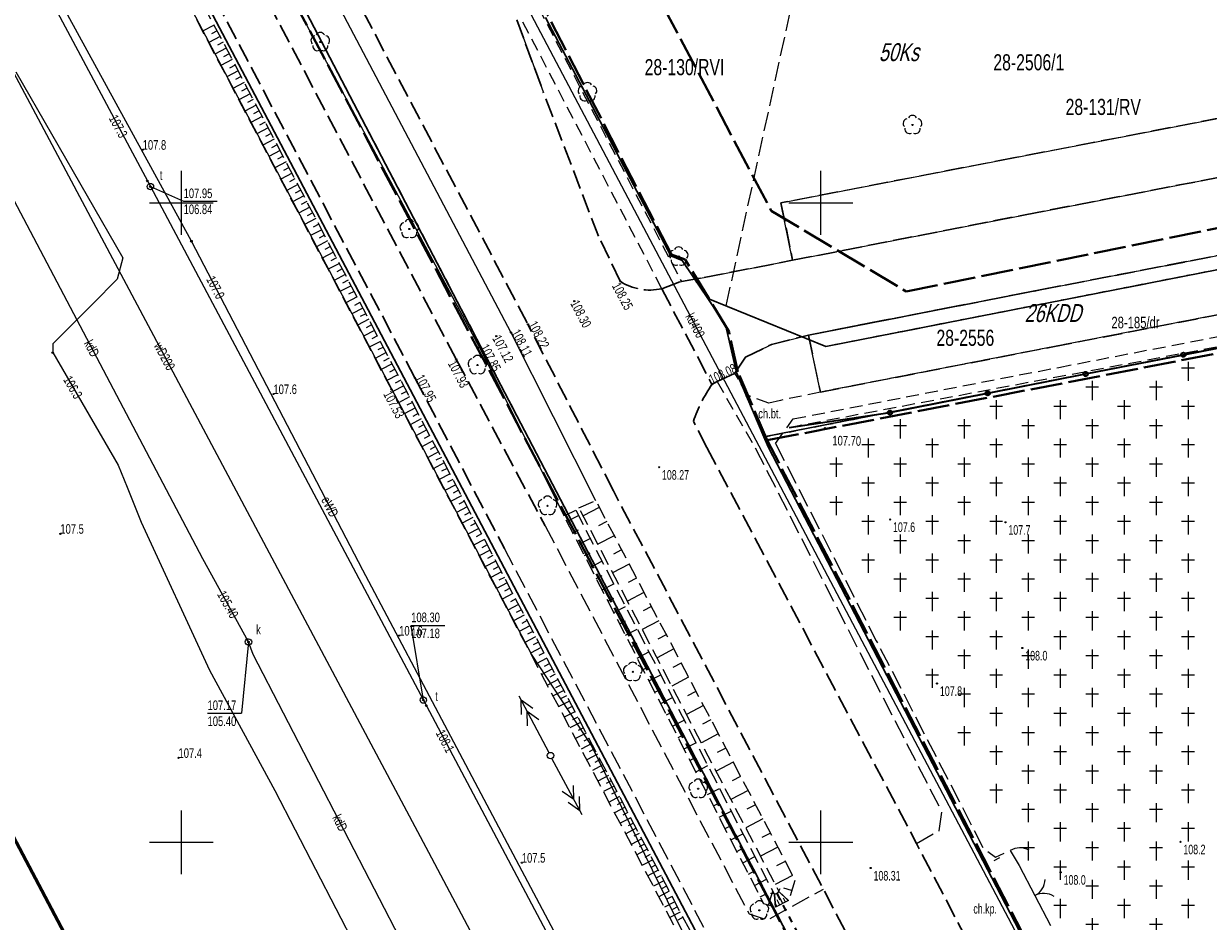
# Model space of a CAD drawing. Header units: metres. Extents: x 7529521 to 7531797, y 5723878 to 5728074.
# Tile 87 of 90: x 7529638 to 7529730, y 5727794 to 5727864. Entities that reach past the tile are written whole.
import ezdxf
from ezdxf.enums import TextEntityAlignment as Align

# ---------------------------------------------------------------- set-up
doc = ezdxf.new("R2010")
doc.units = ezdxf.units.M
for name, pattern in [('11', [3, 2.5, -0.5]), ('2_1', [0]), ('2_BUBZ02', [1.75, 1.25, -0.5]), ('2_BUBZ02G', [1.75, 1.25, -0.5]), ('2_KTCR02', [1.5, 1, -0.5]), ('2_KTJZ01', [2, 1.5, -0.5]), ('2_KTKR01', [0]), ('2_KTPL01', [2, 1.5, -0.5]), ('2_PTCM', [1.5, 1, -0.5]), ('2_PTRW02', [0]), ('4_1', [0]), ('4_SUPE_01', [0]), ('4_SUPK_01', [0]), ('4_SUPT_01', [0]), ('4_SUPW_01', [0]), ('GDE', [0]), ('GUK', [2, 1.5, -0.5]), ('GUZ', [1, 0.5, -0.5]), ('L_0_05', [1.75, 1.25, -0.5]), ('L_0_06', [2, 1.5, -0.5]), ('L_0_09', [2.5, 2, -0.5]), ('L_0_7E', [1, 0.5, -0.5]), ('L_0_BB', [0])]:
    doc.linetypes.add(name, pattern=pattern)
doc.layers.get('0').update_dxf_attribs({"color": 252})
for name, color, linetype, lineweight in [('brama', 252, 'Continuous', 18), ('BUBZ_L_1', 252, '2_BUBZ02', 18), ('chodnik', 252, 'L_0_06', 18), ('Dzialki', 80, 'GDE', 30), ('furtka', 252, 'Continuous', 18), ('jezdnia', 252, 'L_0_06', 18), ('k', 252, 'Continuous', 18), ('Kontury', 252, 'GUK', 18), ('KTCR_E_T_1', 252, 'Continuous', 15), ('KTCR_L_1', 252, '2_KTCR02', 18), ('KTJZ_L_0', 251, '2_KTJZ01', 30), ('KTKR_L_0', 252, '2_KTKR01', 25), ('KTOK_L_4', 252, 'Continuous', 35), ('KTPL_L_0', 252, '2_KTPL01', 18), ('MPZP', 130, '11', 40), ('Numery_dzialek', 80, 'Continuous', 30), ('Numery_konturow', 252, 'Continuous', 13), ('Numery_uzytkow', 252, 'Continuous', 9), ('OBOP_T_1', 74, 'Continuous', 18), ('odwodnienie liniowe', 24, 'L_0_BB', 18), ('opis', 252, 'Continuous', 18), ('przepust', 252, 'L_0_7E', 35), ('PTCM_L_2', 252, '2_PTCM', 18), ('PTRW_L_1', 252, 'Continuous', 18), ('RTPW_T_0', 252, 'Continuous', 15), ('RTPW_T_1', 252, 'Continuous', 15), ('skarpa nieumocniona', 252, 'L_0_05', 18), ('skarpa umocniona', 252, 'Continuous', 18), ('SUPE_E_T_1', 240, 'Continuous', 15), ('SUPE_L_1', 240, '4_SUPE_01', 18), ('SUPE_L_2', 240, '4_SUPE_01', 18), ('SUPE_L_3', 240, '4_SUPE_01', 18), ('SUPK_E_T_0', 24, 'Continuous', 15), ('SUPK_L_0', 24, '4_SUPK_01', 18), ('SUPT_L_0', 30, '4_SUPT_01', 18), ('SUPW_E_T_2', 150, 'Continuous', 15), ('SUPW_L_2', 150, '4_SUPW_01', 18), ('SUSM_T_3', 252, 'Continuous', 18), ('SUTE_T_0', 240, 'Continuous', 18), ('SUTK_T_0', 252, 'Continuous', 18), ('SUTT_T_0', 30, 'Continuous', 18), ('SUUK_E_T_9', 34, 'Continuous', 15), ('SUUK_T_2', 34, 'Continuous', 18), ('SUUT_E_T_9', 30, 'Continuous', 15), ('SUUT_T_1', 30, 'Continuous', 18), ('Uzytki', 252, 'GUZ', 18), ('wysokosci_naturalne', 7, 'Continuous', 18), ('wysokosci_sztuczne', 7, 'Continuous', 18)]:
    doc.layers.add(name, color=color, linetype=linetype, lineweight=lineweight)
doc.layers.add('zakres', color=7, linetype='L_0_09', lineweight=50, true_color=0xff05ff)
doc.styles.get("Standard").update_dxf_attribs({"font": 'arial.ttf'})

# ---------------------------------------------------------------- blocks, each defined once
blk = doc.blocks.new('2_OBOP02_01')
at = {"linetype": 'Continuous'}
blk.add_circle((0, 0), 0.045, dxfattribs=at)
for centre, start, end in [((-0.357, 0.116), 102.14447, 221.86002), ((0, 0.375), 30.14012, 149.85988), ((0.357, 0.116), 318.13998, 77.85553), ((-0.22, -0.303), 174.14818, 293.85423), ((0.22, -0.303), 246.14577, 5.85182)]:
    blk.add_arc(centre, 0.375, start, end, dxfattribs=at)
blk = doc.blocks.new('2_PTCM03_01')
at = {"linetype": 'Continuous'}
for p, q in [((0.5, 0.25), (-0.5, 0.25)), ((0, 0.75), (0, -0.75))]:
    blk.add_line(p, q, dxfattribs=at)
blk = doc.blocks.new('2_RTPW02')
at = {"linetype": 'Continuous'}
blk.add_circle((0, 0), 0.045, dxfattribs=at)
blk = doc.blocks.new('2_RTPW01')
at = {"linetype": 'Continuous'}
blk.add_circle((0, 0), 0.045, dxfattribs=at)
blk = doc.blocks.new('4_SUSM04_01')
at = {"linetype": 'Continuous'}
blk.add_circle((0, 0), 0.25, dxfattribs=at)
blk = doc.blocks.new('4_SUPS01_03')
at = {"linetype": 'Continuous'}
blk.add_circle((0, 0), 0.0625, dxfattribs=at)
blk = doc.blocks.new('4_SUPS01_05')
at = {"linetype": 'Continuous'}
blk.add_circle((0, 0), 0.0625, dxfattribs=at)
blk = doc.blocks.new('4_SUPS01_07')
at = {"linetype": 'Continuous'}
blk.add_circle((0, 0), 0.0625, dxfattribs=at)
blk = doc.blocks.new('4_SUUS15_05')
at = {"linetype": 'Continuous'}
blk.add_circle((0, 0), 0.25, dxfattribs=at)
blk = doc.blocks.new('4_SUUS15_07')
at = {"linetype": 'Continuous'}
blk.add_circle((0, 0), 0.25, dxfattribs=at)
blk = doc.blocks.new('KTOK02_500')
at = {"color": 0, "linetype": 'Continuous', "lineweight": 13}
for centre, start, end in [((-3, 0), 0, 60.0184), ((3, 0), 119.9816, 180)]:
    blk.add_arc(centre, 3, start, end, dxfattribs=at)
blk = doc.blocks.new('KTOK04_500')
at = {"color": 0, "linetype": 'Continuous', "lineweight": 13}
blk.add_arc((3, 0), 3, 119.9816, 180, dxfattribs=at)
blk = doc.blocks.new('L_0_BB_2')
at = {"color": 0, "linetype": 'Continuous', "lineweight": 13, "flags": 128}
blk.add_lwpolyline([(0, 0.5), (0, -0.5)], dxfattribs=at)
blk = doc.blocks.new('L_0_7E_1')
at = {"color": 0, "linetype": 'Continuous', "lineweight": 13, "flags": 128}
for points in [[(0, 0), (-0.53, 0.85)], [(0, 0), (-0.53, -0.85)]]:
    blk.add_lwpolyline(points, dxfattribs=at)
blk = doc.blocks.new('RTPW01')
at = {"linetype": 'Continuous', "lineweight": 13}
blk.add_hatch(color=0, dxfattribs=at).paths.add_polyline_path([(0, -0.09, 1), (0, 0.09, 1)])
at = {"color": 0, "linetype": 'Continuous', "lineweight": 13}
blk.add_circle((0, 0), 0.0906, dxfattribs=at)
blk = doc.blocks.new('RTPW02')
at = {"linetype": 'Continuous', "lineweight": 13}
blk.add_hatch(color=0, dxfattribs=at).paths.add_polyline_path([(0, -0.09, 1), (0, 0.09, 1)])
at = {"color": 0, "linetype": 'Continuous', "lineweight": 13}
blk.add_circle((0, 0), 0.0906, dxfattribs=at)

msp = doc.modelspace()

# ---------------------------------------------------------------- linework, layer by layer
at = {"layer": 'brama', "color": 252, "linetype": 'Continuous', "lineweight": 18, "flags": 128}
msp.add_lwpolyline([(7529715.5, 5727798.18), (7529717.96, 5727793.49)], dxfattribs=at)
at = {"layer": 'BUBZ_L_1', "linetype": '2_BUBZ02'}
msp.add_line((7529704.01, 5727764.11), (7529605.17, 5727951.62), dxfattribs=at)
at = {"layer": 'BUBZ_L_1', "linetype": '2_BUBZ02G'}
msp.add_line((7529706.05, 5727762.12), (7529606.22, 5727952.06), dxfattribs=at)
at = {"layer": 'BUBZ_L_1', "linetype": '2_1'}
for p, q in [((7529652.562, 5727863.887), (7529651.664, 5727863.415)), ((7529652.798, 5727863.438), (7529652.35, 5727863.202)), ((7529653.034, 5727862.989), (7529652.137, 5727862.518)), ((7529653.27, 5727862.541), (7529652.822, 5727862.305)), ((7529653.506, 5727862.093), (7529652.61, 5727861.622)), ((7529653.741, 5727861.645), (7529653.293, 5727861.409)), ((7529653.976, 5727861.197), (7529653.082, 5727860.727)), ((7529654.212, 5727860.75), (7529653.764, 5727860.515)), ((7529654.447, 5727860.302), (7529653.553, 5727859.833)), ((7529654.681, 5727859.856), (7529654.235, 5727859.621)), ((7529654.916, 5727859.409), (7529654.023, 5727858.94)), ((7529655.151, 5727858.963), (7529654.705, 5727858.728)), ((7529655.385, 5727858.516), (7529654.494, 5727858.048)), ((7529655.62, 5727858.071), (7529655.174, 5727857.836)), ((7529655.854, 5727857.625), (7529654.963, 5727857.157)), ((7529656.088, 5727857.18), (7529655.643, 5727856.946)), ((7529656.322, 5727856.735), (7529655.432, 5727856.267)), ((7529656.789, 5727855.846), (7529655.901, 5727855.379)), ((7529656.555, 5727856.29), (7529656.111, 5727856.056)), ((7529657.256, 5727854.957), (7529656.368, 5727854.491)), ((7529657.023, 5727855.401), (7529656.579, 5727855.168)), ((7529657.722, 5727854.07), (7529656.836, 5727853.604)), ((7529657.489, 5727854.514), (7529657.046, 5727854.281)), ((7529658.188, 5727853.184), (7529657.303, 5727852.719)), ((7529657.955, 5727853.627), (7529657.512, 5727853.394)), ((7529658.653, 5727852.299), (7529657.769, 5727851.835)), ((7529658.42, 5727852.742), (7529657.978, 5727852.509)), ((7529659.118, 5727851.415), (7529658.234, 5727850.951)), ((7529658.885, 5727851.857), (7529658.443, 5727851.625)), ((7529659.582, 5727850.532), (7529658.699, 5727850.069)), ((7529659.35, 5727850.974), (7529658.908, 5727850.742)), ((7529660.045, 5727849.651), (7529659.164, 5727849.188)), ((7529659.813, 5727850.091), (7529659.373, 5727849.86)), ((7529660.508, 5727848.77), (7529659.628, 5727848.307)), ((7529660.277, 5727849.21), (7529659.836, 5727848.979)), ((7529660.97, 5727847.89), (7529660.091, 5727847.428)), ((7529660.739, 5727848.33), (7529660.299, 5727848.099)), ((7529661.432, 5727847.012), (7529660.554, 5727846.55)), ((7529661.201, 5727847.451), (7529660.762, 5727847.22)), ((7529661.893, 5727846.134), (7529661.017, 5727845.673)), ((7529661.663, 5727846.573), (7529661.224, 5727846.342)), ((7529662.124, 5727845.696), (7529661.686, 5727845.465)), ((7529662.354, 5727845.257), (7529661.478, 5727844.797)), ((7529662.584, 5727844.82), (7529662.147, 5727844.59)), ((7529662.814, 5727844.382), (7529661.939, 5727843.922)), ((7529663.044, 5727843.945), (7529662.607, 5727843.715)), ((7529663.274, 5727843.508), (7529662.4, 5727843.048)), ((7529663.503, 5727843.071), (7529663.067, 5727842.841)), ((7529663.733, 5727842.634), (7529662.86, 5727842.176)), ((7529663.962, 5727842.198), (7529663.526, 5727841.969)), ((7529664.191, 5727841.762), (7529663.32, 5727841.304)), ((7529664.42, 5727841.326), (7529663.985, 5727841.097)), ((7529664.649, 5727840.891), (7529663.779, 5727840.433)), ((7529664.878, 5727840.455), (7529664.443, 5727840.227)), ((7529665.107, 5727840.02), (7529664.237, 5727839.563)), ((7529665.335, 5727839.586), (7529664.901, 5727839.357)), ((7529665.563, 5727839.151), (7529664.695, 5727838.695)), ((7529666.02, 5727838.283), (7529665.152, 5727837.827)), ((7529665.792, 5727838.717), (7529665.358, 5727838.489)), ((7529666.475, 5727837.416), (7529665.609, 5727836.961)), ((7529666.248, 5727837.849), (7529665.814, 5727837.622)), ((7529666.931, 5727836.55), (7529666.065, 5727836.095)), ((7529666.703, 5727836.983), (7529666.27, 5727836.755)), ((7529667.385, 5727835.685), (7529666.521, 5727835.231)), ((7529667.158, 5727836.117), (7529666.726, 5727835.89)), ((7529667.839, 5727834.821), (7529666.976, 5727834.367)), ((7529667.612, 5727835.253), (7529667.181, 5727835.026)), ((7529668.293, 5727833.958), (7529667.431, 5727833.505)), ((7529668.066, 5727834.389), (7529667.635, 5727834.162)), ((7529668.746, 5727833.096), (7529667.885, 5727832.643)), ((7529668.52, 5727833.527), (7529668.089, 5727833.3)), ((7529669.198, 5727832.235), (7529668.338, 5727831.783)), ((7529668.972, 5727832.665), (7529668.542, 5727832.439)), ((7529669.425, 5727831.805), (7529668.995, 5727831.579)), ((7529669.65, 5727831.375), (7529668.791, 5727830.924)), ((7529669.876, 5727830.946), (7529669.447, 5727830.72)), ((7529670.102, 5727830.516), (7529669.244, 5727830.065)), ((7529670.327, 5727830.087), (7529669.899, 5727829.862)), ((7529670.553, 5727829.658), (7529669.696, 5727829.208)), ((7529670.778, 5727829.23), (7529670.35, 5727829.005)), ((7529671.003, 5727828.802), (7529670.147, 5727828.352)), ((7529671.228, 5727828.374), (7529670.8, 5727828.149)), ((7529671.453, 5727827.946), (7529670.598, 5727827.497)), ((7529671.677, 5727827.518), (7529671.25, 5727827.294)), ((7529671.902, 5727827.091), (7529671.048, 5727826.642)), ((7529672.351, 5727826.238), (7529671.498, 5727825.789)), ((7529672.126, 5727826.664), (7529671.7, 5727826.44)), ((7529672.799, 5727825.385), (7529671.947, 5727824.937)), ((7529672.575, 5727825.811), (7529672.149, 5727825.587)), ((7529673.246, 5727824.533), (7529672.396, 5727824.086)), ((7529673.023, 5727824.959), (7529672.597, 5727824.735)), ((7529673.694, 5727823.683), (7529672.844, 5727823.236)), ((7529673.47, 5727824.108), (7529673.045, 5727823.884)), ((7529674.14, 5727822.833), (7529673.291, 5727822.387)), ((7529673.917, 5727823.258), (7529673.492, 5727823.034)), ((7529674.586, 5727821.984), (7529673.738, 5727821.539)), ((7529674.363, 5727822.409), (7529673.939, 5727822.186)), ((7529675.032, 5727821.137), (7529674.185, 5727820.692)), ((7529674.809, 5727821.56), (7529674.385, 5727821.338)), ((7529675.254, 5727820.713), (7529674.831, 5727820.491)), ((7529675.476, 5727820.29), (7529674.631, 5727819.846)), ((7529675.699, 5727819.867), (7529675.276, 5727819.645)), ((7529675.921, 5727819.445), (7529675.076, 5727819.001)), ((7529676.143, 5727819.022), (7529675.721, 5727818.8)), ((7529676.365, 5727818.6), (7529675.521, 5727818.157)), ((7529676.587, 5727818.178), (7529676.165, 5727817.957)), ((7529676.808, 5727817.757), (7529675.965, 5727817.314)), ((7529677.03, 5727817.335), (7529676.608, 5727817.114)), ((7529677.251, 5727816.914), (7529676.409, 5727816.472)), ((7529677.693, 5727816.073), (7529676.852, 5727815.631)), ((7529677.472, 5727816.493), (7529677.052, 5727816.272)), ((7529678.135, 5727815.232), (7529677.295, 5727814.791)), ((7529677.914, 5727815.652), (7529677.494, 5727815.431)), ((7529678.576, 5727814.393), (7529677.737, 5727813.952)), ((7529678.356, 5727814.812), (7529677.936, 5727814.592)), ((7529679.017, 5727813.554), (7529678.179, 5727813.114)), ((7529678.797, 5727813.973), (7529678.377, 5727813.753)), ((7529679.457, 5727812.717), (7529678.62, 5727812.277)), ((7529679.237, 5727813.135), (7529678.818, 5727812.915)), ((7529679.897, 5727811.88), (7529679.061, 5727811.441)), ((7529679.677, 5727812.298), (7529679.259, 5727812.079)), ((7529680.116, 5727811.462), (7529679.699, 5727811.243)), ((7529680.336, 5727811.045), (7529679.501, 5727810.606)), ((7529680.555, 5727810.627), (7529680.138, 5727810.408)), ((7529680.774, 5727810.21), (7529679.941, 5727809.772)), ((7529680.993, 5727809.793), (7529680.577, 5727809.575)), ((7529681.212, 5727809.377), (7529680.38, 5727808.939)), ((7529681.431, 5727808.961), (7529681.015, 5727808.742)), ((7529681.65, 5727808.544), (7529680.818, 5727808.107)), ((7529682.087, 5727807.713), (7529681.256, 5727807.276)), ((7529681.868, 5727808.129), (7529681.453, 5727807.91)), ((7529682.523, 5727806.882), (7529681.694, 5727806.446)), ((7529682.305, 5727807.298), (7529681.89, 5727807.079)), ((7529682.959, 5727806.053), (7529682.131, 5727805.617)), ((7529682.741, 5727806.468), (7529682.327, 5727806.25)), ((7529683.395, 5727805.225), (7529682.567, 5727804.789)), ((7529683.177, 5727805.639), (7529682.763, 5727805.421)), ((7529683.83, 5727804.397), (7529683.003, 5727803.963)), ((7529683.612, 5727804.811), (7529683.199, 5727804.593)), ((7529684.047, 5727803.984), (7529683.634, 5727803.767)), ((7529684.264, 5727803.571), (7529683.438, 5727803.137)), ((7529684.481, 5727803.158), (7529684.068, 5727802.941)), ((7529684.698, 5727802.745), (7529683.873, 5727802.312)), ((7529684.915, 5727802.333), (7529684.503, 5727802.116)), ((7529685.131, 5727801.921), (7529684.308, 5727801.488)), ((7529685.348, 5727801.509), (7529684.936, 5727801.292)), ((7529685.564, 5727801.097), (7529684.741, 5727800.665)), ((7529685.996, 5727800.275), (7529685.175, 5727799.843)), ((7529685.78, 5727800.686), (7529685.369, 5727800.47)), ((7529686.428, 5727799.453), (7529685.607, 5727799.022)), ((7529686.212, 5727799.864), (7529685.802, 5727799.648)), ((7529686.86, 5727798.632), (7529686.04, 5727798.202)), ((7529686.644, 5727799.043), (7529686.234, 5727798.827)), ((7529687.29, 5727797.813), (7529686.471, 5727797.382)), ((7529687.075, 5727798.222), (7529686.665, 5727798.007)), ((7529687.721, 5727796.994), (7529686.903, 5727796.564)), ((7529687.506, 5727797.403), (7529687.096, 5727797.188)), ((7529687.935, 5727796.585), (7529687.527, 5727796.37)), ((7529688.15, 5727796.177), (7529687.333, 5727795.747)), ((7529688.365, 5727795.768), (7529687.957, 5727795.554)), ((7529688.579, 5727795.36), (7529687.764, 5727794.931)), ((7529688.794, 5727794.952), (7529688.386, 5727794.738)), ((7529689.008, 5727794.544), (7529688.193, 5727794.116)), ((7529689.222, 5727794.137), (7529688.815, 5727793.923))]:
    msp.add_line(p, q, dxfattribs=at)
at = {"layer": 'chodnik', "color": 252, "lineweight": 18, "flags": 128}
for points in [[(7529696.45, 5727831.18), (7529704.33, 5727815.76), (7529712.7, 5727799.54), (7529713.66, 5727798.84), (7529714.79, 5727799.35)], [(7529707.47, 5727799.92), (7529709.24, 5727800.91), (7529709.45, 5727802.41), (7529703.01, 5727814.93), (7529695.02, 5727830.56)], [(7529678.44, 5727824.73), (7529694.39, 5727794.4), (7529695.83, 5727793.94), (7529700.19, 5727796.33)], [(7529719.41, 5727739.1), (7529710.22, 5727756.59), (7529708.05, 5727756.45), (7529707.12, 5727757.76), (7529708.58, 5727759.71), (7529691.23, 5727792.64), (7529675.26, 5727822.96)]]:
    msp.add_lwpolyline(points, dxfattribs=at)
at = {"layer": 'Dzialki'}
for p, q in [((7529572.62, 5728016.02), (7529723.55, 5727729.88)), ((7529755.17, 5727682.11), (7529648.46, 5727886.57)), ((7529678.48, 5727864.48), (7529688.27, 5727845.85)), ((7529700.38, 5727838.76), (7529744.798, 5727847.482)), ((7529688.27, 5727845.85), (7529689.16, 5727845.48)), ((7529689.16, 5727845.48), (7529691.16, 5727842.51)), ((7529691.16, 5727842.51), (7529700.38, 5727838.76)), ((7529691.16, 5727842.51), (7529692.55, 5727840.46)), ((7529695.55, 5727831.69), (7529747.762, 5727841.94)), ((7529692.55, 5727840.46), (7529693.39, 5727836.72)), ((7529693.39, 5727836.72), (7529695.55, 5727831.69)), ((7529695.55, 5727831.69), (7529695.88, 5727830.91)), ((7529695.88, 5727830.91), (7529733.92, 5727757.62))]:
    msp.add_line(p, q, dxfattribs=at)
at = {"layer": 'furtka', "color": 252, "linetype": 'Continuous', "lineweight": 18, "flags": 128}
msp.add_lwpolyline([(7529714.79, 5727799.35), (7529715.5, 5727798.18)], dxfattribs=at)
at = {"layer": 'jezdnia', "color": 251, "lineweight": 30, "flags": 128}
for points in [[(7529691.09, 5727830.87), (7529707.47, 5727799.92), (7529712.07, 5727791.13), (7529726.83, 5727763.24), (7529737.15, 5727743.67), (7529748.49, 5727722.19), (7529759.95, 5727700.53), (7529774.51, 5727673.1), (7529786.56, 5727650.33), (7529799.02, 5727626.67), (7529815.06, 5727596.45), (7529826.26, 5727575.13), (7529839.99, 5727549.18), (7529856.24, 5727518.3), (7529870.76, 5727490.93), (7529880.14, 5727473.23)], [(7529873.09, 5727469.59), (7529863.47, 5727487.68), (7529849.39, 5727514.32), (7529832.85, 5727545.65), (7529819.44, 5727571.03), (7529807.76, 5727593.05), (7529791.96, 5727622.96), (7529779.37, 5727646.68), (7529767.44, 5727669.23), (7529763.72, 5727676.13), (7529752.62, 5727697.22), (7529741.62, 5727718.07), (7529735.02, 5727730.45), (7529729.78, 5727740.26), (7529723.3, 5727752.49), (7529719.93, 5727759.11), (7529704.22, 5727788.65), (7529700.19, 5727796.33), (7529683.78, 5727827.48)]]:
    msp.add_lwpolyline(points, dxfattribs=at)
at = {"layer": 'k', "linetype": 'Continuous', "lineweight": 18, "flags": 128}
for points in [[(7529650, 5727847.5), (7529650, 5727852.5)], [(7529700, 5727847.5), (7529700, 5727852.5)], [(7529647.5, 5727850), (7529652.5, 5727850)], [(7529697.5, 5727850), (7529702.5, 5727850)], [(7529650, 5727797.5), (7529650, 5727802.5)], [(7529700, 5727797.5), (7529700, 5727802.5)], [(7529647.5, 5727800), (7529652.5, 5727800)], [(7529697.5, 5727800), (7529702.5, 5727800)]]:
    msp.add_lwpolyline(points, dxfattribs=at)
at = {"layer": 'Kontury'}
for p, q in [((7529755.17, 5727682.11), (7529648.46, 5727886.57)), ((7529692.6, 5727841.93), (7529698.35, 5727868.38)), ((7529678.48, 5727864.48), (7529688.27, 5727845.85)), ((7529700.38, 5727838.76), (7529744.8, 5727847.478)), ((7529688.27, 5727845.85), (7529689.16, 5727845.48)), ((7529689.16, 5727845.48), (7529691.16, 5727842.51)), ((7529691.16, 5727842.51), (7529692.6, 5727841.93)), ((7529692.6, 5727841.93), (7529700.38, 5727838.76))]:
    msp.add_line(p, q, dxfattribs=at)
at = {"layer": 'KTCR_L_1', "linetype": '2_KTCR02'}
for p, q in [((7529677.9, 5727865.28), (7529689.09, 5727843.85)), ((7529687.56, 5727843.28), (7529676.54, 5727864.45)), ((7529687.56, 5727843.28), (7529689.09, 5727843.85)), ((7529746.535, 5727844.234), (7529718.14, 5727838.74)), ((7529718.59, 5727837.13), (7529747.356, 5727842.699)), ((7529718.14, 5727838.74), (7529699.96, 5727835.2)), ((7529691.88, 5727836.03), (7529693.28, 5727836.67)), ((7529694.32, 5727834.92), (7529693.28, 5727836.67)), ((7529697.84, 5727833.1), (7529718.59, 5727837.13)), ((7529691.88, 5727836.03), (7529695.02, 5727830.56)), ((7529695.93, 5727834.32), (7529694.32, 5727834.92)), ((7529696.84, 5727834.54), (7529695.93, 5727834.32)), ((7529699.96, 5727835.2), (7529696.84, 5727834.54)), ((7529696.45, 5727831.18), (7529697.84, 5727833.1))]:
    msp.add_line(p, q, dxfattribs=at)
at = {"layer": 'KTJZ_L_0', "linetype": '2_KTJZ01'}
for p, q in [((7529652.08, 5727887.94), (7529677.1, 5727840.49)), ((7529646.53, 5727885.1), (7529671.48, 5727837.78)), ((7529643.32, 5727883.6), (7529668.26, 5727836.32)), ((7529676.22, 5727864.29), (7529678.29, 5727858.68)), ((7529682.61, 5727847.38), (7529678.29, 5727858.68)), ((7529715.97, 5727849.06), (7529741.336, 5727853.955)), ((7529697.79, 5727845.5), (7529715.97, 5727849.06)), ((7529717.13, 5727843.18), (7529744.291, 5727848.43)), ((7529684.3, 5727843.86), (7529682.61, 5727847.38)), ((7529690.88, 5727844.15), (7529697.79, 5727845.5)), ((7529687.56, 5727843.28), (7529689.09, 5727843.85)), ((7529689.09, 5727843.85), (7529690.88, 5727844.15)), ((7529687.56, 5727843.28), (7529691.48, 5727835.8)), ((7529699.02, 5727839.65), (7529717.13, 5727843.18)), ((7529683.78, 5727827.48), (7529677.1, 5727840.49)), ((7529696.13, 5727838.91), (7529699.02, 5727839.65)), ((7529694.11, 5727837.92), (7529696.13, 5727838.91)), ((7529671.48, 5727837.78), (7529678.44, 5727824.73)), ((7529694.11, 5727837.92), (7529693.28, 5727836.67)), ((7529691.88, 5727836.03), (7529693.28, 5727836.67)), ((7529668.26, 5727836.32), (7529675.26, 5727822.96)), ((7529691.48, 5727835.8), (7529691.88, 5727836.03)), ((7529691.09, 5727830.87), (7529690.03, 5727832.92))]:
    msp.add_line(p, q, dxfattribs=at)
for centre, radius, start, end in [((7529686.616, 5727847.428), 4.254, 237.00669, 282.81697), ((7529701.522, 5727828.939), 12.161, 145.65802, 160.89401)]:
    msp.add_arc(centre, radius, start, end, dxfattribs=at)
at = {"layer": 'KTKR_L_0', "linetype": '2_KTKR01'}
for p, q in [((7529676.22, 5727864.29), (7529678.29, 5727858.68)), ((7529715.06, 5727853.5), (7529739.092, 5727858.15)), ((7529696.88, 5727849.99), (7529715.06, 5727853.5)), ((7529715.97, 5727849.06), (7529741.336, 5727853.955)), ((7529697.79, 5727845.5), (7529696.88, 5727849.99)), ((7529697.79, 5727845.5), (7529715.97, 5727849.06)), ((7529717.13, 5727843.18), (7529744.291, 5727848.43)), ((7529690.88, 5727844.15), (7529697.79, 5727845.5)), ((7529689.09, 5727843.85), (7529690.88, 5727844.15)), ((7529746.535, 5727844.234), (7529718.14, 5727838.74)), ((7529699.02, 5727839.65), (7529717.13, 5727843.18)), ((7529696.13, 5727838.91), (7529699.02, 5727839.65)), ((7529699.96, 5727835.2), (7529699.02, 5727839.65)), ((7529694.11, 5727837.92), (7529696.13, 5727838.91)), ((7529718.14, 5727838.74), (7529699.96, 5727835.2)), ((7529694.11, 5727837.92), (7529693.28, 5727836.67))]:
    msp.add_line(p, q, dxfattribs=at)
at = {"layer": 'KTOK_L_4'}
for p, q in [((7529728.337, 5727838.117), (7529735.983, 5727839.623)), ((7529720.69, 5727836.61), (7529728.337, 5727838.117)), ((7529713.043, 5727835.103), (7529720.69, 5727836.61)), ((7529705.397, 5727833.597), (7529713.043, 5727835.103)), ((7529697.52, 5727832.44), (7529705.397, 5727833.597))]:
    msp.add_line(p, q, dxfattribs=at)
for centre in [(7529728.337, 5727838.117), (7529720.69, 5727836.61), (7529713.043, 5727835.103), (7529705.397, 5727833.597)]:
    msp.add_circle(centre, 0.17, dxfattribs=at)
at = {"layer": 'KTPL_L_0', "linetype": '2_KTPL01'}
for p, q in [((7529739.092, 5727858.15), (7529715.06, 5727853.5)), ((7529715.06, 5727853.5), (7529696.88, 5727849.99)), ((7529715.97, 5727849.06), (7529741.336, 5727853.955)), ((7529696.88, 5727849.99), (7529697.79, 5727845.5)), ((7529697.79, 5727845.5), (7529715.97, 5727849.06)), ((7529744.291, 5727848.43), (7529717.13, 5727843.18)), ((7529718.14, 5727838.74), (7529746.535, 5727844.234)), ((7529717.13, 5727843.18), (7529699.02, 5727839.65)), ((7529699.02, 5727839.65), (7529699.96, 5727835.2)), ((7529699.96, 5727835.2), (7529718.14, 5727838.74))]:
    msp.add_line(p, q, dxfattribs=at)
at = {"layer": 'MPZP'}
for points in [[(7529695.799, 5727831.427), (7529693.509, 5727836.79), (7529692.816, 5727839.918), (7529689.384, 5727845.553), (7529688.318, 5727845.941), (7529678.628, 5727864.689), (7529663.126, 5727892.968), (7529656.21, 5727907.51), (7529632.262, 5727952.826), (7529580.653, 5728051.121)], [(7529755.108, 5727681.966), (7529738.479, 5727713.961), (7529717.622, 5727753.879), (7529696.245, 5727794.898), (7529618.258, 5727942.56), (7529593.223, 5727989.501), (7529577.62, 5728018.773), (7529567.815, 5728037.461), (7529564.952, 5728042.843)], [(7529684.813, 5727870.754), (7529696.123, 5727849.376), (7529706.675, 5727843.053), (7529743.183, 5727850.501)], [(7529784.691, 5727772.895), (7529784.63, 5727772.881), (7529734.002, 5727757.724), (7529695.799, 5727831.427), (7529747.998, 5727841.498)]]:
    msp.add_lwpolyline(points, dxfattribs=at)
at = {"layer": 'przepust', "color": 24, "lineweight": 35, "flags": 128}
msp.add_lwpolyline([(7529696.57, 5727795.96), (7529702.09, 5727785.49)], dxfattribs=at)
at = {"layer": 'PTCM_L_2', "linetype": '2_PTCM'}
msp.add_line((7529697.52, 5727832.44), (7529743.63, 5727841.13), dxfattribs=at)
at = {"layer": 'PTRW_L_1', "linetype": '2_PTRW02'}
for p, q in [((7529650.73, 5727887.32), (7529675.77, 5727839.85)), ((7529647.96, 5727885.93), (7529673.31, 5727838.69)), ((7529675.77, 5727839.85), (7529682.39, 5727826.73)), ((7529673.31, 5727838.69), (7529679.92, 5727825.52))]:
    msp.add_line(p, q, dxfattribs=at)
at = {"layer": 'skarpa nieumocniona', "color": 252, "lineweight": 18, "flags": 128}
for points in [[(7529681.07, 5727826.16), (7529682.39, 5727826.73), (7529697.97, 5727797.07), (7529697.47, 5727795.44), (7529696.73, 5727796.13)], [(7529680.83, 5727825.96), (7529696.36, 5727795.92), (7529696.45, 5727794.93), (7529695.54, 5727795.2), (7529679.92, 5727825.52)]]:
    msp.add_lwpolyline(points, close=True, dxfattribs=at)
at = {"layer": 'skarpa nieumocniona', "color": 252, "linetype": 'Continuous', "lineweight": 18, "flags": 128}
for points in [[(7529680.147, 5727825.076), (7529681.046, 5727825.539)], [(7529682.676, 5727826.178), (7529681.406, 5727825.511)], [(7529680.605, 5727824.187), (7529681.055, 5727824.419)], [(7529683.257, 5727825.072), (7529682.621, 5727824.737)], [(7529681.063, 5727823.298), (7529681.965, 5727823.763)], [(7529683.839, 5727823.965), (7529682.562, 5727823.295)], [(7529681.521, 5727822.409), (7529681.972, 5727822.642)], [(7529684.42, 5727822.859), (7529683.78, 5727822.523)], [(7529681.979, 5727821.52), (7529682.883, 5727821.986)], [(7529685.001, 5727821.752), (7529683.718, 5727821.078)], [(7529682.437, 5727820.631), (7529682.89, 5727820.865)], [(7529682.895, 5727819.742), (7529683.802, 5727820.21)], [(7529685.583, 5727820.646), (7529684.939, 5727820.308)], [(7529683.353, 5727818.853), (7529683.807, 5727819.087)], [(7529686.164, 5727819.539), (7529684.874, 5727818.861)], [(7529683.811, 5727817.964), (7529684.72, 5727818.433)], [(7529686.745, 5727818.432), (7529686.099, 5727818.093)], [(7529684.269, 5727817.075), (7529684.724, 5727817.31)], [(7529687.327, 5727817.326), (7529686.03, 5727816.645)], [(7529684.727, 5727816.186), (7529685.639, 5727816.656)], [(7529687.908, 5727816.219), (7529687.258, 5727815.878)], [(7529685.184, 5727815.297), (7529685.641, 5727815.533)], [(7529688.489, 5727815.113), (7529687.186, 5727814.428)], [(7529685.642, 5727814.408), (7529686.558, 5727814.88)], [(7529686.1, 5727813.519), (7529686.559, 5727813.756)], [(7529689.071, 5727814.006), (7529688.418, 5727813.663)], [(7529686.558, 5727812.63), (7529687.476, 5727813.103)], [(7529689.652, 5727812.899), (7529688.343, 5727812.212)], [(7529687.016, 5727811.742), (7529687.476, 5727811.978)], [(7529690.233, 5727811.793), (7529689.577, 5727811.448)], [(7529687.474, 5727810.853), (7529688.395, 5727811.327)], [(7529690.815, 5727810.686), (7529689.499, 5727809.995)], [(7529687.932, 5727809.964), (7529688.393, 5727810.201)], [(7529688.39, 5727809.075), (7529689.313, 5727809.55)], [(7529691.396, 5727809.58), (7529690.736, 5727809.233)], [(7529688.848, 5727808.186), (7529689.31, 5727808.424)], [(7529689.306, 5727807.297), (7529690.232, 5727807.774)], [(7529691.978, 5727808.473), (7529690.655, 5727807.778)], [(7529692.559, 5727807.367), (7529691.896, 5727807.018)], [(7529689.764, 5727806.408), (7529690.228, 5727806.646)], [(7529690.222, 5727805.519), (7529691.15, 5727805.997)], [(7529693.14, 5727806.26), (7529691.811, 5727805.562)], [(7529693.722, 5727805.153), (7529693.055, 5727804.803)], [(7529690.68, 5727804.63), (7529691.145, 5727804.869)], [(7529691.138, 5727803.741), (7529692.069, 5727804.22)], [(7529694.303, 5727804.047), (7529692.967, 5727803.345)], [(7529691.596, 5727802.852), (7529692.062, 5727803.092)], [(7529692.054, 5727801.963), (7529692.988, 5727802.444)], [(7529694.884, 5727802.94), (7529694.215, 5727802.588)], [(7529692.512, 5727801.074), (7529692.979, 5727801.315)], [(7529695.466, 5727801.834), (7529694.123, 5727801.128)], [(7529692.97, 5727800.185), (7529693.906, 5727800.667)], [(7529696.047, 5727800.727), (7529695.374, 5727800.374)], [(7529693.428, 5727799.296), (7529693.897, 5727799.537)], [(7529696.628, 5727799.62), (7529695.279, 5727798.912)], [(7529693.886, 5727798.407), (7529694.825, 5727798.891)], [(7529697.21, 5727798.514), (7529696.534, 5727798.159)], [(7529694.344, 5727797.518), (7529694.814, 5727797.76)], [(7529694.802, 5727796.629), (7529695.743, 5727797.114)], [(7529697.791, 5727797.407), (7529696.436, 5727796.695)], [(7529695.26, 5727795.74), (7529695.731, 5727795.983)], [(7529695.913, 5727795.088), (7529696.23, 5727796.173)], [(7529697.713, 5727796.238), (7529697.096, 5727796.424)]]:
    msp.add_lwpolyline(points, dxfattribs=at)
at = {"layer": 'skarpa umocniona', "linetype": 'Continuous', "lineweight": 18, "flags": 128}
msp.add_lwpolyline([(7529697.47, 5727795.44), (7529696.45, 5727794.93), (7529696.36, 5727795.92), (7529696.73, 5727796.13)], close=True, dxfattribs=at)
for points in [[(7529697.012, 5727795.212), (7529696.588, 5727796.052)], [(7529697.235, 5727795.325), (7529697.074, 5727795.643)], [(7529696.565, 5727794.987), (7529696.421, 5727795.273)], [(7529696.788, 5727795.099), (7529696.579, 5727795.514)], [(7529697.458, 5727795.437), (7529697.438, 5727795.478)]]:
    msp.add_lwpolyline(points, dxfattribs=at)
at = {"layer": 'SUPE_L_1', "linetype": '4_SUPE_01'}
for p, q in [((7529650.79, 5727846.99), (7529635.23, 5727875.45)), ((7529664.2, 5727821.27), (7529650.79, 5727846.99)), ((7529673.68, 5727803.35), (7529664.2, 5727821.27)), ((7529687.05, 5727778.17), (7529673.68, 5727803.35))]:
    msp.add_line(p, q, dxfattribs=at)
at = {"layer": 'SUPE_L_2', "linetype": '4_SUPE_01'}
for p, q in [((7529678.743, 5727807.001), (7529676.409, 5727811.423)), ((7529676.597, 5727809.996), (7529676.573, 5727811.113)), ((7529677.482, 5727810.462), (7529676.573, 5727811.113)), ((7529677.064, 5727809.111), (7529677.04, 5727810.229)), ((7529677.949, 5727809.578), (7529677.04, 5727810.229)), ((7529681.324, 5727802.144), (7529678.977, 5727806.559)), ((7529680.691, 5727803.336), (7529679.78, 5727803.985)), ((7529680.691, 5727803.336), (7529680.663, 5727804.454)), ((7529681.16, 5727802.453), (7529680.249, 5727803.102)), ((7529681.16, 5727802.453), (7529681.132, 5727803.571))]:
    msp.add_line(p, q, dxfattribs=at)
at = {"layer": 'SUPE_L_3', "linetype": '4_SUPE_01'}
for p, q in [((7529637.07, 5727860.22), (7529645.42, 5727845.7)), ((7529645.42, 5727845.7), (7529644.97, 5727844.02)), ((7529644.97, 5727844.02), (7529643.09, 5727842.09)), ((7529643.09, 5727842.09), (7529639.94, 5727838.97)), ((7529639.94, 5727838.97), (7529639.94, 5727838.28)), ((7529639.94, 5727838.28), (7529645.06, 5727829.48)), ((7529645.06, 5727829.48), (7529645.76, 5727827.76)), ((7529645.76, 5727827.76), (7529646.85, 5727825.02)), ((7529646.85, 5727825.02), (7529652.19, 5727813.47)), ((7529652.19, 5727813.47), (7529657.31, 5727804.04)), ((7529657.31, 5727804.04), (7529667.02, 5727785.27))]:
    msp.add_line(p, q, dxfattribs=at)
at = {"layer": 'SUPK_L_0', "linetype": '4_SUPK_01'}
for p, q in [((7529716.56, 5727790.52), (7529668.48, 5727881.48)), ((7529651.69, 5727822.15), (7529634.33, 5727855.08)), ((7529655.25, 5727815.66), (7529651.69, 5727822.15)), ((7529655.61, 5727814.67), (7529655.25, 5727815.66)), ((7529669.23, 5727788.39), (7529655.61, 5727814.67))]:
    msp.add_line(p, q, dxfattribs=at)
at = {"layer": 'SUPK_L_0', "linetype": '4_1'}
for p, q in [((7529716.56, 5727790.52), (7529668.48, 5727881.48)), ((7529651.69, 5727822.15), (7529634.33, 5727855.08)), ((7529655.25, 5727815.66), (7529651.69, 5727822.15)), ((7529655.61, 5727814.67), (7529655.25, 5727815.66)), ((7529669.23, 5727788.39), (7529655.61, 5727814.67))]:
    msp.add_line(p, q, dxfattribs=at)
at = {"layer": 'SUPT_L_0', "linetype": '4_SUPT_01'}
for p, q in [((7529626.67, 5727890.43), (7529647.58, 5727851.26)), ((7529677.37, 5727814.72), (7529650.38, 5727865.96)), ((7529647.58, 5727851.26), (7529668.92, 5727811.12)), ((7529682.07, 5727807.56), (7529677.37, 5727814.72)), ((7529668.92, 5727811.12), (7529688.88, 5727773.49)), ((7529692.56, 5727786.13), (7529682.07, 5727807.56))]:
    msp.add_line(p, q, dxfattribs=at)
at = {"layer": 'SUPW_L_2', "linetype": '4_SUPW_01'}
for p, q in [((7529636.89, 5727860.18), (7529669.33, 5727799.22)), ((7529669.33, 5727799.22), (7529701.89, 5727737.79))]:
    msp.add_line(p, q, dxfattribs=at)
at = {"layer": 'SUPW_L_2', "linetype": '4_1'}
for p, q in [((7529636.89, 5727860.18), (7529669.33, 5727799.22)), ((7529669.33, 5727799.22), (7529701.89, 5727737.79))]:
    msp.add_line(p, q, dxfattribs=at)
at = {"layer": 'SUTK_T_0', "linetype": 'Continuous'}
for p in [(7529655.25, 5727815.66), (7529652.05, 5727810.09)]:
    msp.add_line(p, (7529654.71, 5727810.09), dxfattribs=at)
at = {"layer": 'SUTT_T_0', "linetype": 'Continuous'}
for p, q in [((7529647.58, 5727851.26), (7529650.18, 5727850.11)), ((7529650.18, 5727850.11), (7529652.813, 5727850.11)), ((7529668.92, 5727811.12), (7529667.97, 5727816.96)), ((7529667.97, 5727816.96), (7529670.603, 5727816.96))]:
    msp.add_line(p, q, dxfattribs=at)
at = {"layer": 'Uzytki'}
for p, q in [((7529648.46, 5727886.57), (7529755.17, 5727682.11)), ((7529688.27, 5727845.85), (7529678.48, 5727864.48)), ((7529744.8, 5727847.478), (7529700.38, 5727838.76)), ((7529689.16, 5727845.48), (7529688.27, 5727845.85)), ((7529692.55, 5727840.46), (7529689.16, 5727845.48)), ((7529692.6, 5727841.93), (7529691.16, 5727842.51)), ((7529691.16, 5727842.51), (7529692.55, 5727840.46)), ((7529700.38, 5727838.76), (7529692.6, 5727841.93)), ((7529747.762, 5727841.94), (7529695.55, 5727831.69)), ((7529695.55, 5727831.69), (7529747.762, 5727841.94)), ((7529692.55, 5727840.46), (7529693.39, 5727836.72)), ((7529693.39, 5727836.72), (7529695.55, 5727831.69)), ((7529695.55, 5727831.69), (7529693.39, 5727836.72)), ((7529695.55, 5727831.69), (7529695.88, 5727830.91)), ((7529695.88, 5727830.91), (7529733.92, 5727757.62))]:
    msp.add_line(p, q, dxfattribs=at)
at = {"layer": 'wysokosci_naturalne', "color": 252}
for p in [(7529705.41, 5727825.24), (7529714.43, 5727825.02), (7529715.75, 5727815.19), (7529709.08, 5727812.42), (7529728.11, 5727800.04), (7529718.75, 5727797.66)]:
    msp.add_point(p, dxfattribs=at)
at = {"layer": 'wysokosci_sztuczne', "color": 252}
for p in [(7529687.35, 5727829.32), (7529703.89, 5727797.99)]:
    msp.add_point(p, dxfattribs=at)
at = {"layer": 'zakres', "color": 210, "lineweight": 50, "ltscale": 10}
msp.add_lwpolyline([(7530152.66, 5726824.25), (7529893.98, 5727312.41), (7529655.25, 5727765.72), (7529520.835, 5728019.58), (7529624.442, 5728074.211), (7529680.51, 5727967.68), (7529859.76, 5727632.54), (7529930.53, 5727498.32), (7530038.61, 5727292.3), (7530118.22, 5727141.23), (7530175.57, 5727034.73), (7530261.4, 5726875.73), (7530322.6, 5726755.46)], dxfattribs=at)

# ---------------------------------------------------------------- block references
at = {"layer": 'brama', "color": 252, "linetype": 'Continuous', "xscale": 0.5, "yscale": 0.5, "zscale": 0.5, "rotation": 297.68}
msp.add_blockref('KTOK02_500', (7529716.73, 5727795.835), dxfattribs=at)
at = {"layer": 'furtka', "color": 252, "linetype": 'Continuous', "xscale": 0.5, "yscale": 0.5, "zscale": 0.5, "rotation": 301.25}
msp.add_blockref('KTOK04_500', (7529714.79, 5727799.35), dxfattribs=at)
at = {"layer": 'OBOP_T_1', "color": 74}
for p in [(7529660.86, 5727862.56), (7529681.75, 5727858.64), (7529707.16, 5727856.08), (7529667.82, 5727847.95), (7529688.88, 5727845.79), (7529673.15, 5727837.31), (7529678.63, 5727826.31), (7529685.29, 5727813.33), (7529690.41, 5727804.19), (7529695.19, 5727794.68)]:
    msp.add_blockref('2_OBOP02_01', p, dxfattribs=at)
at = {"layer": 'odwodnienie liniowe', "color": 252, "linetype": 'Continuous', "xscale": 0.5, "yscale": 0.5, "zscale": 0.5, "rotation": 297.83}
msp.add_blockref('L_0_BB_2', (7529713.73, 5727798.67), dxfattribs=at)
at = {"layer": 'przepust', "color": 24, "linetype": 'Continuous', "xscale": 0.5, "yscale": 0.5, "zscale": 0.5, "rotation": 297.8}
msp.add_blockref('L_0_7E_1', (7529696.57, 5727795.96), dxfattribs=at)
at = {"layer": 'PTCM_L_2'}
for p in [(7529728.7, 5727836.82), (7529721.2, 5727835.32), (7529726.2, 5727835.32), (7529713.7, 5727833.82), (7529718.7, 5727833.82), (7529723.7, 5727833.82), (7529728.7, 5727833.82), (7529706.2, 5727832.32), (7529711.2, 5727832.32), (7529716.2, 5727832.32), (7529721.2, 5727832.32), (7529726.2, 5727832.32), (7529703.7, 5727830.82), (7529708.7, 5727830.82), (7529713.7, 5727830.82), (7529718.7, 5727830.82), (7529723.7, 5727830.82), (7529728.7, 5727830.82), (7529701.2, 5727829.32), (7529706.2, 5727829.32), (7529711.2, 5727829.32), (7529716.2, 5727829.32), (7529721.2, 5727829.32), (7529726.2, 5727829.32), (7529703.7, 5727827.82), (7529708.7, 5727827.82), (7529713.7, 5727827.82), (7529718.7, 5727827.82), (7529723.7, 5727827.82), (7529728.7, 5727827.82), (7529701.2, 5727826.32), (7529706.2, 5727826.32), (7529711.2, 5727826.32), (7529716.2, 5727826.32), (7529721.2, 5727826.32), (7529726.2, 5727826.32), (7529703.7, 5727824.82), (7529708.7, 5727824.82), (7529713.7, 5727824.82), (7529718.7, 5727824.82), (7529723.7, 5727824.82), (7529728.7, 5727824.82), (7529706.2, 5727823.32), (7529711.2, 5727823.32), (7529716.2, 5727823.32), (7529721.2, 5727823.32), (7529726.2, 5727823.32), (7529703.7, 5727821.82), (7529708.7, 5727821.82), (7529713.7, 5727821.82), (7529718.7, 5727821.82), (7529723.7, 5727821.82), (7529728.7, 5727821.82), (7529706.2, 5727820.32), (7529711.2, 5727820.32), (7529716.2, 5727820.32), (7529721.2, 5727820.32), (7529726.2, 5727820.32), (7529708.7, 5727818.82), (7529713.7, 5727818.82), (7529718.7, 5727818.82), (7529723.7, 5727818.82), (7529728.7, 5727818.82), (7529706.2, 5727817.32), (7529711.2, 5727817.32), (7529716.2, 5727817.32), (7529721.2, 5727817.32), (7529726.2, 5727817.32), (7529708.7, 5727815.82), (7529713.7, 5727815.82), (7529718.7, 5727815.82), (7529723.7, 5727815.82), (7529728.7, 5727815.82), (7529711.2, 5727814.32), (7529716.2, 5727814.32), (7529721.2, 5727814.32), (7529726.2, 5727814.32), (7529708.7, 5727812.82), (7529713.7, 5727812.82), (7529718.7, 5727812.82), (7529723.7, 5727812.82), (7529728.7, 5727812.82), (7529711.2, 5727811.32), (7529716.2, 5727811.32), (7529721.2, 5727811.32), (7529726.2, 5727811.32), (7529713.7, 5727809.82), (7529718.7, 5727809.82), (7529723.7, 5727809.82), (7529728.7, 5727809.82), (7529711.2, 5727808.32), (7529716.2, 5727808.32), (7529721.2, 5727808.32), (7529726.2, 5727808.32), (7529713.7, 5727806.82), (7529718.7, 5727806.82), (7529723.7, 5727806.82), (7529728.7, 5727806.82), (7529716.2, 5727805.32), (7529721.2, 5727805.32), (7529726.2, 5727805.32), (7529713.7, 5727803.82), (7529718.7, 5727803.82), (7529723.7, 5727803.82), (7529728.7, 5727803.82), (7529716.2, 5727802.32), (7529721.2, 5727802.32), (7529726.2, 5727802.32), (7529718.7, 5727800.82), (7529723.7, 5727800.82), (7529728.7, 5727800.82), (7529716.2, 5727799.32), (7529721.2, 5727799.32), (7529726.2, 5727799.32), (7529718.7, 5727797.82), (7529723.7, 5727797.82), (7529728.7, 5727797.82), (7529721.2, 5727796.32), (7529726.2, 5727796.32), (7529718.7, 5727794.82), (7529723.7, 5727794.82), (7529728.7, 5727794.82), (7529721.2, 5727793.32), (7529726.2, 5727793.32)]:
    msp.add_blockref('2_PTCM03_01', p, dxfattribs=at)
at = {"layer": 'RTPW_T_0'}
for p in [(7529646.98, 5727854.14), (7529657.2, 5727835.04), (7529640.54, 5727824.12), (7529667.03, 5727816.16), (7529649.78, 5727806.6), (7529676.62, 5727798.41)]:
    msp.add_blockref('2_RTPW01', p, dxfattribs=at)
at = {"layer": 'RTPW_T_1'}
for p in [(7529684.3, 5727843.86), (7529680.72, 5727842.3), (7529677.1, 5727840.49), (7529674.62, 5727839.57), (7529675.77, 5727839.85), (7529673.31, 5727838.69), (7529671.48, 5727837.78), (7529668.26, 5727836.31), (7529691.48, 5727835.8), (7529666.43, 5727835.39), (7529700.32, 5727832.37)]:
    msp.add_blockref('2_RTPW02', p, dxfattribs=at)
at = {"layer": 'SUSM_T_3'}
msp.add_blockref('4_SUSM04_01', (7529678.86, 5727806.78), dxfattribs=at)
at = {"layer": 'SUTE_T_0'}
for p in [(7529650.79, 5727846.99), (7529639.94, 5727838.28)]:
    msp.add_blockref('4_SUPS01_03', p, dxfattribs=at)
at = {"layer": 'SUTK_T_0'}
for p in [(7529655.13, 5727815.88), (7529655.25, 5727815.66)]:
    msp.add_blockref('4_SUPS01_05', p, dxfattribs=at)
at = {"layer": 'SUTT_T_0'}
for p in [(7529647.34, 5727851.7), (7529647.58, 5727851.26), (7529668.92, 5727811.12), (7529669.16, 5727810.68)]:
    msp.add_blockref('4_SUPS01_07', p, dxfattribs=at)
at = {"layer": 'SUUK_T_2'}
msp.add_blockref('4_SUUS15_05', (7529655.25, 5727815.66), dxfattribs=at)
at = {"layer": 'SUUT_T_1'}
for p in [(7529647.58, 5727851.26), (7529668.92, 5727811.12)]:
    msp.add_blockref('4_SUUS15_07', p, dxfattribs=at)
at = {"layer": 'wysokosci_naturalne', "color": 252, "linetype": 'Continuous', "xscale": 0.5, "yscale": 0.5, "zscale": 0.5}
for p in [(7529705.41, 5727825.24), (7529714.43, 5727825.02), (7529715.75, 5727815.19), (7529709.08, 5727812.42), (7529728.11, 5727800.04), (7529718.75, 5727797.66)]:
    msp.add_blockref('RTPW01', p, dxfattribs=at)
at = {"layer": 'wysokosci_sztuczne', "color": 252, "linetype": 'Continuous', "xscale": 0.5, "yscale": 0.5, "zscale": 0.5}
for p in [(7529687.35, 5727829.32), (7529703.89, 5727797.99)]:
    msp.add_blockref('RTPW02', p, dxfattribs=at)

# ---------------------------------------------------------------- texts
at = {"layer": 'KTCR_E_T_1', "width": 0.7}
msp.add_text('ch.bt.', height=0.75, dxfattribs=at).set_placement((7529695.1, 5727833.14))
at = {"layer": 'MPZP', "lineweight": 30, "oblique": 15, "width": 0.7}
for s, p in [('50Ks', (7529704.526, 5727862.469)), ('26KDD', (7529715.925, 5727842.072))]:
    msp.add_text(s, height=1.4, dxfattribs=at).set_placement(p, align=Align.TOP_LEFT)
at = {"layer": 'Numery_dzialek', "width": 0.7}
for s, p in [('28-2506/1', (7529713.483, 5727861.608)), ('28-2556', (7529709.033, 5727840.071))]:
    msp.add_text(s, height=1.26, dxfattribs=at).set_placement(p, align=Align.TOP_LEFT)
at = {"layer": 'Numery_konturow', "width": 0.7}
for s, p in [('28-130/RVI', (7529686.22, 5727861.23)), ('28-131/RV', (7529719.13, 5727858.12))]:
    msp.add_text(s, height=1.26, dxfattribs=at).set_placement(p, align=Align.TOP_LEFT)
at = {"layer": 'Numery_uzytkow', "width": 0.7}
msp.add_text('28-185/dr', height=0.9, dxfattribs=at).set_placement((7529722.711, 5727840.186))
at = {"layer": 'opis', "color": 252, "lineweight": 15, "width": 0.66}
msp.add_text('ch.kp.', height=0.75, dxfattribs=at).set_placement((7529711.92, 5727795.18), align=Align.TOP_LEFT)
at = {"layer": 'RTPW_T_0', "width": 0.7}
for s, p in [('107.8', (7529646.98, 5727854.14)), ('107.6', (7529657.2, 5727835.04)), ('107.5', (7529640.54, 5727824.12)), ('107.6', (7529667.03, 5727816.16)), ('107.4', (7529649.78, 5727806.6)), ('107.5', (7529676.62, 5727798.41))]:
    msp.add_text(s, height=0.75, dxfattribs=at).set_placement(p)
at = {"layer": 'RTPW_T_1', "width": 0.7}
for s, rotation, p in [('108.25', 298.01, (7529684.3, 5727843.86)), ('107.93', 297.75, (7529671.48, 5727837.78)), ('107.53', 297.88, (7529666.43, 5727835.39))]:
    msp.add_text(s, height=0.75, rotation=rotation, dxfattribs=at).set_placement(p, align=Align.TOP_LEFT)
for s, rotation, p in [('108.30', 297.7, (7529680.72, 5727842.3)), ('107.12', 298.14, (7529674.62, 5727839.57))]:
    msp.add_text(s, height=0.75, rotation=rotation, dxfattribs=at).set_placement(p, align=Align.MIDDLE_LEFT)
for s, rotation, p in [('108.11', 297.83, (7529675.77, 5727839.85)), ('108.22', 297.69, (7529677.1, 5727840.49)), ('107.85', 298.05, (7529673.31, 5727838.69)), ('108.08', 25.79999, (7529691.48, 5727835.8)), ('107.95', 297.81, (7529668.26, 5727836.31)), ('107.70', 358.78, (7529700.89, 5727831.04))]:
    msp.add_text(s, height=0.75, rotation=rotation, dxfattribs=at).set_placement(p)
at = {"layer": 'SUPE_E_T_1', "width": 0.7}
msp.add_text('eWD', height=0.75, rotation=297.54, dxfattribs=at).set_placement((7529661.61, 5727826.23), align=Align.MIDDLE)
at = {"layer": 'SUPK_E_T_0', "width": 0.7}
for s, rotation, p in [('kd400', 297.86, (7529690.19, 5727840.41)), ('kdD', 297.8, (7529643.01, 5727838.62)), ('kdD', 297.4, (7529662.42, 5727801.53))]:
    msp.add_text(s, height=0.75, rotation=rotation, dxfattribs=at).set_placement(p, align=Align.MIDDLE)
at = {"layer": 'SUPW_E_T_2', "width": 0.7}
msp.add_text('wD200', height=0.75, rotation=298.02, dxfattribs=at).set_placement((7529648.69, 5727838), align=Align.MIDDLE)
at = {"layer": 'SUTE_T_0', "width": 0.7}
for s, rotation, p in [('107.0', 297.54, (7529652.25, 5727844.19)), ('106.3', 300.2, (7529641.06, 5727836.36))]:
    msp.add_text(s, height=0.75, rotation=rotation, dxfattribs=at).set_placement(p, align=Align.MIDDLE_LEFT)
at = {"layer": 'SUTK_T_0', "width": 0.7}
msp.add_text('105.40', height=0.75, rotation=298.73, dxfattribs=at).set_placement((7529653.64, 5727818.59), align=Align.MIDDLE)
for s, p in [('107.17', (7529652.05, 5727811.09)), ('105.40', (7529652.05, 5727809.84))]:
    msp.add_text(s, height=0.75, dxfattribs=at).set_placement(p, align=Align.TOP_LEFT)
at = {"layer": 'SUTT_T_0', "width": 0.7}
for s, rotation, p in [('107.3', 298.09, (7529644.64, 5727856.78)), ('108.1', 297.94, (7529670.2, 5727808.72))]:
    msp.add_text(s, height=0.75, rotation=rotation, dxfattribs=at).set_placement(p, align=Align.MIDDLE_LEFT)
for s, p in [('107.95', (7529650.18, 5727851.11)), ('106.84', (7529650.18, 5727849.86)), ('108.30', (7529667.97, 5727817.96)), ('107.18', (7529667.97, 5727816.71))]:
    msp.add_text(s, height=0.75, dxfattribs=at).set_placement(p, align=Align.TOP_LEFT)
at = {"layer": 'SUUK_E_T_9', "width": 0.7}
msp.add_text('k', height=0.75, dxfattribs=at).set_placement((7529655.85, 5727816.26))
at = {"layer": 'SUUT_E_T_9', "width": 0.7}
for p in [(7529648.32, 5727851.78), (7529669.85, 5727811.05)]:
    msp.add_text('t', height=0.75, dxfattribs=at).set_placement(p)
at = {"layer": 'wysokosci_naturalne', "color": 252, "lineweight": 15, "width": 0.66}
for s, p in [('107.6', (7529705.635, 5727824.265)), ('107.7', (7529714.655, 5727824.045)), ('108.0', (7529715.975, 5727814.215)), ('107.8', (7529709.305, 5727811.445)), ('108.2', (7529728.335, 5727799.065)), ('108.0', (7529718.975, 5727796.685))]:
    msp.add_text(s, height=0.75, dxfattribs=at).set_placement(p)
at = {"layer": 'wysokosci_sztuczne', "color": 252, "lineweight": 15, "width": 0.66}
for s, p in [('108.27', (7529687.575, 5727828.345)), ('108.31', (7529704.115, 5727797.015))]:
    msp.add_text(s, height=0.75, dxfattribs=at).set_placement(p)

doc.saveas('drawing.dxf')
